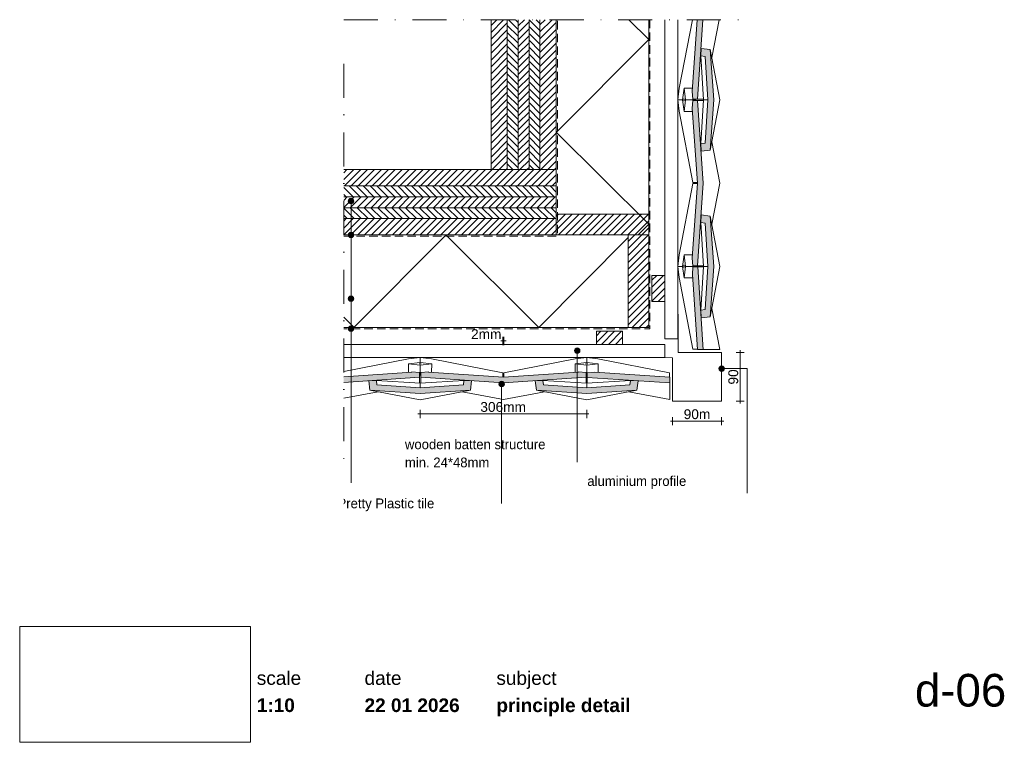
# Paper-space layout 'd-06 principle detail' of a CAD drawing. Header units: millimetres. Extents: x 14 to 195, y 11 to 271.
# Tile 1 of 2: x 14 to 195, y 11 to 144. Entities that reach past the tile are written whole.
import ezdxf
from ezdxf.xclip import XClip

# ---------------------------------------------------------------- set-up
doc = ezdxf.new("R2010")
doc.units = ezdxf.units.MM
doc.header["$MEASUREMENT"] = 0
doc.header["$XCLIPFRAME"] = 0
for name, pattern in [('B0302', [12.51, 6.26, -3.125, 0, -3.125]), ('B0701', [2.3412, 1.56, -0.7812]), ('Wipeout_Contour', [1000, 0, -1000])]:
    doc.linetypes.add(name, pattern=pattern)
for name, color, linetype in [('#01', 7, 'Continuous'), ('Dim - 1_50_100', 7, 'Continuous'), ('Info - 1_50_100', 7, 'Continuous'), ('Info - 1_5_10', 7, 'Continuous'), ('Info - Nederlands', 7, 'Continuous')]:
    doc.layers.add(name, color=color, linetype=linetype)
doc.styles.add('GENERATED_STYLE_1', font='HelveticaNeue.ttc')
doc.styles.add('GENERATED_STYLE_2', font='HelveticaNeue.ttc')
doc.styles.add('GENERATED_STYLE_3', font='Helvetica.ttc')
doc.styles.add('GENERATED_STYLE_4', font='txt')
picture_1 = doc.add_image_def('image1.png', size_in_pixel=(317, 159))
pattern_1 = [(135.15, (75.137, 87.287), (16.881, 16.97), []), (225.15, (75.137, 87.287), (-17.06, 16.97), [])]
pattern_2 = [(45, (-918.9608, 444.663), (-0.6363961, 0.6363961), [])]
pattern_3 = [(315, (-918.9608, 444.663), (0.6363961, 0.6363961), [])]
pattern_4 = [(45.15, (112.32, 157.07), (-16.97, 16.881), []), (135.15, (112.32, 157.07), (16.97, 17.06), [])]

# ---------------------------------------------------------------- blocks, each defined once
blk = doc.blocks.new('Drawing_1_1', base_point=(-200, 60))
at = {"color": 2, "linetype": 'Continuous', "lineweight": 0}
for s, insert, char_height, attachment_point, style in [('\\A1;{\\pql;\\fHelvetica Neue|b0|i0|c0|p0;\\W1.000000;scale}', (57.28, 24.14), 2.5, 1, 'GENERATED_STYLE_1'), ('\\A1;{\\pql;\\fHelvetica Neue|b0|i0|c0|p0;\\W1.000000;date}', (77.08, 24.14), 2.5, 1, 'GENERATED_STYLE_1'), ('\\A1;{\\pql;\\fHelvetica Neue|b0|i0|c0|p0;\\W1.000000;subject}', (101.31, 24.14), 2.5, 1, 'GENERATED_STYLE_1'), ('\\A1;{\\pqr;\\fHelvetica Neue|b0|i0|c0|p0;\\W1.000000;d-06}', (195, 23.65), 6, 3, 'GENERATED_STYLE_1'), ('\\A1;{\\pql;\\fHelvetica Neue|b1|i0|c0|p0;\\W1.000000;1:10}', (57.28, 19.14), 2.5, 1, 'GENERATED_STYLE_2'), ('\\A1;{\\pql;\\fHelvetica Neue|b1|i0|c0|p0;\\W1.000000;22 01 2026}', (77.08, 19.14), 2.5, 1, 'GENERATED_STYLE_2'), ('\\A1;{\\pql;\\fHelvetica Neue|b1|i0|c0|p0;\\W1.000000;principle detail}', (101.31, 19.14), 2.5, 1, 'GENERATED_STYLE_2')]:
    blk.add_mtext(s, dxfattribs=dict(at, insert=insert, char_height=char_height, attachment_point=attachment_point, style=style))
at = {"color": 254, "linetype": 'Wipeout_Contour', "lineweight": 0, "ltscale": 174.062972}
blk.add_wipeout([(13.71, 11.09), (56.11, 11.09), (56.11, 32.35), (13.71, 32.35)], dxfattribs=at)
at = {"color": 9, "lineweight": 0}
image = blk.add_image(picture_1, insert=(13.71, 11.09), size_in_units=(42.4, 21.27), dxfattribs=at)
image.set_boundary_path([(-0.5, -0.5), (316.5, 158.5)])
blk = doc.blocks.new('Drawing_2_1', base_point=(-918.96, 444.66))
at = {"layer": '#01', "linetype": 'Continuous', "lineweight": 0, "true_color": 0xe4e7e8}
for points in [[(137.31, 130.64), (137.28, 130.65), (137.38, 129.23), (138.25, 129.23), (139.27, 143.84), (138.22, 143.84)], [(138.95, 138.57), (138.85, 137.17), (139.66, 137.07), (140.19, 129.12), (139.66, 121.17), (138.85, 121.07), (138.95, 119.67), (140.61, 119.88), (141.24, 129.12), (140.61, 138.36)], [(138.27, 113.82), (137.31, 100.03), (137.28, 100.04), (137.38, 98.62), (138.25, 98.62), (139.31, 113.82), (138.25, 129.02), (137.38, 129.01), (137.28, 127.6), (137.31, 127.6)], [(138.95, 107.97), (138.85, 106.57), (139.66, 106.47), (140.19, 98.52), (139.66, 90.57), (138.85, 90.47), (138.95, 89.07), (140.61, 89.28), (141.24, 98.52), (140.61, 107.76)], [(138.27, 83.22), (139.31, 83.21), (138.31, 98.42), (137.43, 98.42), (137.33, 97), (137.36, 97)], [(73.26, 78.24), (73.26, 77.2), (87.2, 78.16), (87.2, 79.04), (85.78, 79.13), (85.78, 79.11)], [(102.6, 78.15), (88.82, 79.11), (88.82, 79.13), (87.4, 79.04), (87.4, 78.16), (102.6, 77.11), (117.8, 78.16), (117.8, 79.04), (116.38, 79.13), (116.38, 79.11)], [(133.2, 78.15), (119.41, 79.06), (119.42, 79.08), (118, 78.99), (118, 78.11), (133.2, 77.11)], [(77.85, 77.47), (78.06, 75.8), (87.3, 75.18), (96.54, 75.8), (96.74, 77.47), (95.35, 77.56), (95.24, 76.76), (87.3, 76.22), (79.35, 76.76), (79.25, 77.56)], [(108.45, 77.47), (108.66, 75.8), (117.9, 75.18), (127.14, 75.8), (127.34, 77.47), (125.95, 77.56), (125.84, 76.76), (117.9, 76.22), (109.95, 76.76), (109.85, 77.56)]]:
    blk.add_hatch(color=254, dxfattribs=at).paths.add_polyline_path(points)
at = {"layer": '#01', "linetype": 'Continuous', "lineweight": 0, "true_color": 0x000000}
for points in [[(74.1, 110.51), (74.14, 110.32), (74.25, 110.15), (74.41, 110.04), (74.6, 110.01), (74.8, 110.04), (74.96, 110.15), (75.07, 110.32), (75.1, 110.51), (75.07, 110.7), (74.96, 110.86), (74.8, 110.97), (74.6, 111.01), (74.41, 110.97), (74.25, 110.86), (74.14, 110.7)], [(74.1, 104.29), (74.14, 104.1), (74.25, 103.93), (74.41, 103.82), (74.6, 103.79), (74.8, 103.82), (74.96, 103.93), (75.07, 104.1), (75.1, 104.29), (75.07, 104.48), (74.96, 104.64), (74.8, 104.75), (74.6, 104.79), (74.41, 104.75), (74.25, 104.64), (74.14, 104.48)], [(74.1, 92.58), (74.14, 92.39), (74.25, 92.23), (74.41, 92.12), (74.6, 92.08), (74.8, 92.12), (74.96, 92.23), (75.07, 92.39), (75.1, 92.58), (75.07, 92.77), (74.96, 92.93), (74.8, 93.04), (74.6, 93.08), (74.41, 93.04), (74.25, 92.93), (74.14, 92.77)], [(74.1, 87.07), (74.14, 86.88), (74.25, 86.72), (74.41, 86.61), (74.6, 86.57), (74.8, 86.61), (74.96, 86.72), (75.07, 86.88), (75.1, 87.07), (75.07, 87.26), (74.96, 87.42), (74.8, 87.53), (74.6, 87.57), (74.41, 87.53), (74.25, 87.42), (74.14, 87.26)], [(115.66, 83.04), (115.7, 82.85), (115.81, 82.69), (115.97, 82.58), (116.16, 82.54), (116.35, 82.58), (116.52, 82.69), (116.63, 82.85), (116.66, 83.04), (116.63, 83.23), (116.52, 83.39), (116.35, 83.5), (116.16, 83.54), (115.97, 83.5), (115.81, 83.39), (115.7, 83.23)], [(142.2, 79.73), (142.24, 79.54), (142.35, 79.38), (142.51, 79.27), (142.7, 79.23), (142.89, 79.27), (143.05, 79.38), (143.16, 79.54), (143.2, 79.73), (143.16, 79.92), (143.05, 80.09), (142.89, 80.19), (142.7, 80.23), (142.51, 80.19), (142.35, 80.09), (142.24, 79.92)], [(101.77, 76.91), (101.81, 76.71), (101.92, 76.55), (102.08, 76.44), (102.27, 76.41), (102.47, 76.44), (102.63, 76.55), (102.74, 76.71), (102.77, 76.91), (102.74, 77.1), (102.63, 77.26), (102.47, 77.37), (102.27, 77.41), (102.08, 77.37), (101.92, 77.26), (101.81, 77.1)]]:
    blk.add_hatch(color=18, dxfattribs=at).paths.add_polyline_path(points)
at = {"layer": 'Info - 1_50_100', "linetype": 'Continuous', "lineweight": 0, "true_color": 0x000000}
h = blk.add_hatch(dxfattribs=at)
h.set_pattern_fill('310_Naaldhout__01__0001', color=18, style=0, pattern_type=2)
h.set_pattern_definition(pattern_2)
h.paths.add_polyline_path([(103.32, 143.84), (100.32, 143.84), (100.32, 116.29), (103.32, 116.29)])
h = blk.add_hatch(dxfattribs=at)
h.set_pattern_fill('310_Naaldhout__01__0001', color=18, style=0, pattern_type=2)
h.set_pattern_definition(pattern_2)
h.paths.add_polyline_path([(103.32, 143.84), (100.32, 143.84), (100.32, 116.29), (103.32, 116.29)])
h = blk.add_hatch(dxfattribs=at)
h.set_pattern_fill('310_Naaldhout__02__0001', color=18, style=0, pattern_type=2)
h.set_pattern_definition(pattern_3)
h.paths.add_polyline_path([(105.32, 143.84), (103.32, 143.84), (103.32, 116.29), (105.32, 116.29)])
h = blk.add_hatch(dxfattribs=at)
h.set_pattern_fill('310_Naaldhout__02__0001', color=18, style=0, pattern_type=2)
h.set_pattern_definition(pattern_3)
h.paths.add_polyline_path([(105.32, 143.84), (103.32, 143.84), (103.32, 116.29), (105.32, 116.29)])
h = blk.add_hatch(dxfattribs=at)
h.set_pattern_fill('310_Naaldhout__01__0001', color=18, style=0, pattern_type=2)
h.set_pattern_definition(pattern_2)
h.paths.add_polyline_path([(107.32, 143.84), (105.32, 143.84), (105.32, 116.29), (107.32, 116.29)])
h = blk.add_hatch(dxfattribs=at)
h.set_pattern_fill('310_Naaldhout__01__0001', color=18, style=0, pattern_type=2)
h.set_pattern_definition(pattern_2)
h.paths.add_polyline_path([(107.32, 143.84), (105.32, 143.84), (105.32, 116.29), (107.32, 116.29)])
h = blk.add_hatch(dxfattribs=at)
h.set_pattern_fill('310_Naaldhout__02__0001', color=18, style=0, pattern_type=2)
h.set_pattern_definition(pattern_3)
h.paths.add_polyline_path([(109.32, 143.84), (107.32, 143.84), (107.32, 116.29), (109.32, 116.29)])
h = blk.add_hatch(dxfattribs=at)
h.set_pattern_fill('310_Naaldhout__02__0001', color=18, style=0, pattern_type=2)
h.set_pattern_definition(pattern_3)
h.paths.add_polyline_path([(109.32, 143.84), (107.32, 143.84), (107.32, 116.29), (109.32, 116.29)])
h = blk.add_hatch(dxfattribs=at)
h.set_pattern_fill('310_Naaldhout__01__0001', color=18, style=0, pattern_type=2)
h.set_pattern_definition(pattern_2)
h.paths.add_polyline_path([(112.32, 143.84), (109.32, 143.84), (109.32, 116.29), (112.32, 116.29)])
h = blk.add_hatch(dxfattribs=at)
h.set_pattern_fill('310_Naaldhout__01__0001', color=18, style=0, pattern_type=2)
h.set_pattern_definition(pattern_2)
h.paths.add_polyline_path([(112.32, 143.84), (109.32, 143.84), (109.32, 116.29), (112.32, 116.29)])
h = blk.add_hatch(dxfattribs=at)
h.set_pattern_fill('415_Isolatie_ruit_0001', color=18, style=0, pattern_type=2)
h.set_pattern_definition(pattern_4)
h.paths.add_polyline_path([(129.32, 143.84), (112.32, 143.84), (112.32, 104.29), (129.32, 104.29)])
h = blk.add_hatch(dxfattribs=at)
h.set_pattern_fill('415_Isolatie_ruit_0001', color=18, style=0, pattern_type=2)
h.set_pattern_definition(pattern_4)
h.paths.add_polyline_path([(129.32, 143.84), (112.32, 143.84), (112.32, 104.29), (129.32, 104.29)])
h = blk.add_hatch(dxfattribs=at)
h.set_pattern_fill('310_Naaldhout__01__0001', color=18, style=0, pattern_type=2)
h.set_pattern_definition(pattern_2)
h.paths.add_polyline_path([(112.32, 116.29), (73.26, 116.29), (73.26, 113.29), (112.32, 113.29)])
h = blk.add_hatch(dxfattribs=at)
h.set_pattern_fill('310_Naaldhout__01__0001', color=18, style=0, pattern_type=2)
h.set_pattern_definition(pattern_2)
h.paths.add_polyline_path([(112.32, 116.29), (73.26, 116.29), (73.26, 113.29), (112.32, 113.29)])
h = blk.add_hatch(dxfattribs=at)
h.set_pattern_fill('310_Naaldhout__02__0001', color=18, style=0, pattern_type=2)
h.set_pattern_definition(pattern_3)
h.paths.add_polyline_path([(112.32, 113.29), (73.26, 113.29), (73.26, 111.29), (112.32, 111.29)])
h = blk.add_hatch(dxfattribs=at)
h.set_pattern_fill('310_Naaldhout__02__0001', color=18, style=0, pattern_type=2)
h.set_pattern_definition(pattern_3)
h.paths.add_polyline_path([(112.32, 113.29), (73.26, 113.29), (73.26, 111.29), (112.32, 111.29)])
h = blk.add_hatch(dxfattribs=at)
h.set_pattern_fill('310_Naaldhout__01__0001', color=18, style=0, pattern_type=2)
h.set_pattern_definition(pattern_2)
h.paths.add_polyline_path([(112.32, 111.29), (73.26, 111.29), (73.26, 109.29), (112.32, 109.29)])
h = blk.add_hatch(dxfattribs=at)
h.set_pattern_fill('310_Naaldhout__01__0001', color=18, style=0, pattern_type=2)
h.set_pattern_definition(pattern_2)
h.paths.add_polyline_path([(112.32, 111.29), (73.26, 111.29), (73.26, 109.29), (112.32, 109.29)])
h = blk.add_hatch(dxfattribs=at)
h.set_pattern_fill('310_Naaldhout__02__0001', color=18, style=0, pattern_type=2)
h.set_pattern_definition(pattern_3)
h.paths.add_polyline_path([(112.32, 109.29), (73.26, 109.29), (73.26, 107.29), (112.32, 107.29)])
h = blk.add_hatch(dxfattribs=at)
h.set_pattern_fill('310_Naaldhout__02__0001', color=18, style=0, pattern_type=2)
h.set_pattern_definition(pattern_3)
h.paths.add_polyline_path([(112.32, 109.29), (73.26, 109.29), (73.26, 107.29), (112.32, 107.29)])
h = blk.add_hatch(dxfattribs=at)
h.set_pattern_fill('310_Naaldhout__01__0001', color=18, style=0, pattern_type=2)
h.set_pattern_definition(pattern_2)
h.paths.add_polyline_path([(112.32, 107.29), (73.26, 107.29), (73.26, 104.29), (112.32, 104.29)])
h = blk.add_hatch(dxfattribs=at)
h.set_pattern_fill('310_Naaldhout__01__0001', color=18, style=0, pattern_type=2)
h.set_pattern_definition(pattern_2)
h.paths.add_polyline_path([(112.32, 107.29), (73.26, 107.29), (73.26, 104.29), (112.32, 104.29)])
h = blk.add_hatch(dxfattribs=at)
h.set_pattern_fill('310_Naaldhout__01__0001', color=18, style=0, pattern_type=2)
h.set_pattern_definition(pattern_2)
h.paths.add_polyline_path([(112.32, 104.29), (129.32, 104.29), (129.32, 108.09), (112.32, 108.09)])
h = blk.add_hatch(dxfattribs=at)
h.set_pattern_fill('310_Naaldhout__01__0001', color=18, style=0, pattern_type=2)
h.set_pattern_definition(pattern_2)
h.paths.add_polyline_path([(112.32, 104.29), (129.32, 104.29), (129.32, 108.09), (112.32, 108.09)])
h = blk.add_hatch(dxfattribs=at)
h.set_pattern_fill('415_Isolatie_ruit_0001', color=18, style=0, pattern_type=2)
h.set_pattern_definition(pattern_1)
h.paths.add_polyline_path([(125.52, 104.29), (73.26, 104.29), (73.26, 87.29), (125.52, 87.29)])
h = blk.add_hatch(dxfattribs=at)
h.set_pattern_fill('415_Isolatie_ruit_0001', color=18, style=0, pattern_type=2)
h.set_pattern_definition(pattern_1)
h.paths.add_polyline_path([(125.52, 104.29), (73.26, 104.29), (73.26, 87.29), (125.52, 87.29)])
h = blk.add_hatch(dxfattribs=at)
h.set_pattern_fill('310_Naaldhout__01__0001', color=18, style=0, pattern_type=2)
h.set_pattern_definition(pattern_2)
h.paths.add_polyline_path([(129.32, 87.29), (129.32, 104.29), (125.52, 104.29), (125.52, 87.29)])
h = blk.add_hatch(dxfattribs=at)
h.set_pattern_fill('310_Naaldhout__01__0001', color=18, style=0, pattern_type=2)
h.set_pattern_definition(pattern_2)
h.paths.add_polyline_path([(129.32, 87.29), (129.32, 104.29), (125.52, 104.29), (125.52, 87.29)])
at = {"layer": 'Info - 1_5_10', "linetype": 'Continuous', "lineweight": 0, "true_color": 0x99a3a6}
h = blk.add_hatch(dxfattribs=at)
h.set_pattern_fill('310_Naaldhout__01__0001', color=253, style=0, pattern_type=2)
h.set_pattern_definition(pattern_2)
h.paths.add_polyline_path([(132.26, 96.87), (129.86, 96.87), (129.86, 92.07), (132.26, 92.07)])
h = blk.add_hatch(dxfattribs=at)
h.set_pattern_fill('310_Naaldhout__01__0001', color=253, style=0, pattern_type=2)
h.set_pattern_definition(pattern_2)
h.paths.add_polyline_path([(132.26, 96.87), (129.86, 96.87), (129.86, 92.07), (132.26, 92.07)])
h = blk.add_hatch(dxfattribs=at)
h.set_pattern_fill('310_Naaldhout__01__0001', color=253, style=0, pattern_type=2)
h.set_pattern_definition(pattern_2)
h.paths.add_polyline_path([(119.68, 84.19), (124.48, 84.19), (124.48, 86.59), (119.68, 86.59)])
h = blk.add_hatch(dxfattribs=at)
h.set_pattern_fill('310_Naaldhout__01__0001', color=253, style=0, pattern_type=2)
h.set_pattern_definition(pattern_2)
h.paths.add_polyline_path([(119.68, 84.19), (124.48, 84.19), (124.48, 86.59), (119.68, 86.59)])
at = {"layer": '#01', "color": 9, "linetype": 'Continuous', "lineweight": 0}
for p, q in [((134.91, 131.24), (137.33, 143.84)), ((142.27, 143.84), (140.93, 136.87)), ((140.61, 138.36), (142.4, 129.12)), ((139.34, 129.12), (138.85, 137.17)), ((134.64, 129.12), (134.91, 131.24)), ((135.8, 131.24), (135.53, 129.12)), ((137.35, 131.24), (135.8, 131.24)), ((136.07, 129.12), (135.8, 131.24)), ((134.9, 127.05), (134.64, 129.12)), ((135.53, 129.12), (134.64, 129.12)), ((135.53, 129.12), (135.8, 127)), ((135.78, 129.26), (135.77, 129.12)), ((135.77, 129.12), (135.78, 128.98)), ((135.8, 129.32), (135.78, 129.26)), ((135.78, 128.98), (135.8, 128.92)), ((135.82, 129.26), (135.8, 129.32)), ((135.8, 127), (136.07, 129.12)), ((135.8, 128.92), (135.82, 128.98)), ((135.83, 129.12), (135.82, 129.26)), ((135.82, 128.98), (135.83, 129.12)), ((137.91, 129.12), (136.07, 129.12)), ((137.89, 129.22), (137.91, 129.12)), ((137.91, 129.12), (137.89, 129.02)), ((138.25, 129.23), (139.33, 129.23)), ((138.25, 129.02), (139.33, 129.02)), ((138.85, 121.07), (139.34, 129.12)), ((139.34, 129.12), (140.19, 129.12)), ((142.4, 129.12), (140.61, 119.88)), ((137.42, 113.92), (134.9, 127.05)), ((135.8, 127), (137.35, 127)), ((140.93, 121.37), (142.38, 113.82)), ((134.91, 100.64), (137.42, 113.72)), ((138.26, 113.92), (137.42, 113.92)), ((137.42, 113.72), (138.27, 113.72)), ((142.38, 113.82), (140.93, 106.26)), ((74.6, 110.01), (74.6, 64.99)), ((140.61, 107.76), (142.4, 98.52)), ((139.34, 98.52), (138.85, 106.57)), ((74.6, 103.79), (74.6, 58.77)), ((134.64, 98.52), (134.91, 100.64)), ((135.8, 100.64), (135.53, 98.52)), ((137.38, 100.64), (135.8, 100.64)), ((136.07, 98.52), (135.8, 100.64)), ((134.9, 96.45), (134.64, 98.52)), ((135.53, 98.52), (134.64, 98.52)), ((135.53, 98.52), (135.8, 96.4)), ((135.78, 98.66), (135.77, 98.52)), ((135.77, 98.52), (135.78, 98.38)), ((135.8, 98.72), (135.78, 98.66)), ((135.78, 98.38), (135.8, 98.32)), ((135.82, 98.66), (135.8, 98.72)), ((135.8, 96.4), (136.07, 98.52)), ((135.8, 98.32), (135.82, 98.38)), ((135.83, 98.52), (135.82, 98.66)), ((135.82, 98.38), (135.83, 98.52)), ((137.91, 98.52), (136.07, 98.52)), ((137.89, 98.62), (137.91, 98.52)), ((137.91, 98.52), (137.89, 98.42)), ((138.25, 98.62), (139.33, 98.62)), ((138.3, 98.41), (139.32, 98.41)), ((138.85, 90.47), (139.34, 98.52)), ((139.34, 98.52), (140.19, 98.52)), ((142.4, 98.52), (140.61, 89.28)), ((137.42, 83.32), (134.9, 96.45)), ((135.8, 96.4), (137.4, 96.4)), ((74.6, 92.08), (74.6, 67.18)), ((140.93, 90.77), (142.38, 83.22)), ((74.6, 86.57), (74.6, 58.77)), ((138.26, 83.32), (137.42, 83.32)), ((85.18, 81.51), (73.26, 79.22)), ((87.3, 81.78), (85.18, 81.51)), ((89.37, 81.52), (87.3, 81.78)), ((87.3, 80.88), (87.3, 81.78)), ((102.5, 78.99), (89.37, 81.52)), ((115.78, 81.51), (102.7, 78.99)), ((117.9, 81.78), (115.78, 81.51)), ((116.16, 82.54), (116.16, 62.57)), ((119.97, 81.52), (117.9, 81.78)), ((117.9, 80.88), (117.9, 81.78)), ((133.1, 78.99), (119.97, 81.52)), ((85.18, 80.62), (87.3, 80.88)), ((85.18, 79.07), (85.18, 80.62)), ((87.3, 80.35), (85.18, 80.62)), ((87.1, 80.62), (87.16, 80.63)), ((87.16, 80.6), (87.1, 80.62)), ((87.16, 80.63), (87.3, 80.64)), ((87.3, 80.59), (87.16, 80.6)), ((87.3, 80.88), (89.42, 80.62)), ((87.3, 80.64), (87.44, 80.63)), ((89.42, 80.62), (87.3, 80.35)), ((87.44, 80.6), (87.3, 80.59)), ((87.3, 78.51), (87.3, 80.35)), ((87.44, 80.63), (87.5, 80.62)), ((87.5, 80.62), (87.44, 80.6)), ((89.42, 80.62), (89.41, 79.07)), ((115.78, 80.62), (117.9, 80.88)), ((115.78, 79.04), (115.78, 80.62)), ((117.9, 80.35), (115.78, 80.62)), ((117.7, 80.62), (117.76, 80.63)), ((117.76, 80.6), (117.7, 80.62)), ((117.76, 80.63), (117.9, 80.64)), ((117.9, 80.59), (117.76, 80.6)), ((117.9, 80.88), (120.02, 80.62)), ((117.9, 80.64), (118.04, 80.63)), ((120.02, 80.62), (117.9, 80.35)), ((118.04, 80.6), (117.9, 80.59)), ((117.9, 78.51), (117.9, 80.35)), ((118.04, 80.63), (118.1, 80.62)), ((118.1, 80.62), (118.04, 80.6)), ((120.02, 80.62), (120.01, 79.02)), ((87.2, 78.53), (87.3, 78.51)), ((87.2, 78.16), (87.2, 77.09)), ((87.3, 78.51), (87.4, 78.53)), ((87.4, 78.16), (87.4, 77.09)), ((102.5, 78.16), (102.5, 78.99)), ((102.7, 78.99), (102.7, 78.15)), ((117.8, 78.53), (117.9, 78.51)), ((117.8, 78.16), (117.8, 77.09)), ((117.9, 78.51), (118, 78.53)), ((118.01, 78.12), (118.01, 77.1)), ((133.1, 78.16), (133.1, 78.99)), ((87.3, 77.08), (79.25, 77.56)), ((95.35, 77.56), (87.3, 77.08)), ((87.3, 77.08), (87.3, 76.22)), ((102.27, 76.41), (102.27, 54.97)), ((117.9, 77.08), (109.85, 77.56)), ((125.95, 77.56), (117.9, 77.08)), ((117.9, 77.08), (117.9, 76.22)), ((73.26, 74.28), (79.56, 75.49)), ((78.06, 75.8), (87.3, 74.02)), ((87.3, 74.02), (96.54, 75.8)), ((95.04, 75.49), (102.6, 74.04)), ((102.6, 74.04), (110.16, 75.49)), ((108.66, 75.8), (117.9, 74.02)), ((117.9, 74.02), (127.14, 75.8)), ((125.64, 75.49), (133.2, 74.04))]:
    blk.add_line(p, q, dxfattribs=at)
at = {"layer": '#01', "color": 2, "linetype": 'Continuous', "lineweight": 0}
for p, q in [((138.22, 143.84), (137.31, 130.64)), ((138.25, 129.23), (139.27, 143.84)), ((138.95, 138.57), (138.85, 137.17)), ((140.61, 138.36), (138.95, 138.57)), ((141.24, 129.12), (140.61, 138.36)), ((138.85, 137.17), (139.66, 137.07)), ((139.66, 137.07), (140.19, 129.12)), ((137.31, 130.64), (137.28, 130.65)), ((137.28, 130.65), (137.38, 129.23)), ((137.38, 129.01), (137.28, 127.6)), ((137.38, 129.23), (138.25, 129.23)), ((138.25, 129.02), (137.38, 129.01)), ((139.31, 113.82), (138.25, 129.02)), ((140.19, 129.12), (139.66, 121.17)), ((140.61, 119.88), (141.24, 129.12)), ((137.28, 127.6), (137.31, 127.6)), ((137.31, 127.6), (138.27, 113.82)), ((139.66, 121.17), (138.85, 121.07)), ((138.85, 121.07), (138.95, 119.67)), ((138.95, 119.67), (140.61, 119.88)), ((138.27, 113.82), (137.31, 100.03)), ((138.25, 98.62), (139.31, 113.82)), ((138.95, 107.97), (138.85, 106.57)), ((140.61, 107.76), (138.95, 107.97)), ((141.24, 98.52), (140.61, 107.76)), ((138.85, 106.57), (139.66, 106.47)), ((139.66, 106.47), (140.19, 98.52)), ((137.31, 100.03), (137.28, 100.04)), ((137.28, 100.04), (137.38, 98.62)), ((137.43, 98.42), (137.33, 97)), ((137.38, 98.62), (138.25, 98.62)), ((138.31, 98.42), (137.43, 98.42)), ((139.31, 83.21), (138.31, 98.42)), ((140.19, 98.52), (139.66, 90.57)), ((140.61, 89.28), (141.24, 98.52)), ((137.33, 97), (137.36, 97)), ((137.36, 97), (138.27, 83.22)), ((139.66, 90.57), (138.85, 90.47)), ((138.85, 90.47), (138.95, 89.07)), ((138.95, 89.07), (140.61, 89.28)), ((138.27, 83.22), (142.38, 83.22)), ((73.26, 78.24), (85.78, 79.11)), ((87.2, 78.16), (73.26, 77.2)), ((85.78, 79.11), (85.78, 79.13)), ((85.78, 79.13), (87.2, 79.04)), ((87.2, 79.04), (87.2, 78.16)), ((87.4, 79.04), (88.82, 79.13)), ((87.4, 78.16), (87.4, 79.04)), ((102.6, 77.11), (87.4, 78.16)), ((88.82, 79.13), (88.82, 79.11)), ((88.82, 79.11), (102.6, 78.15)), ((102.6, 78.15), (116.38, 79.11)), ((117.8, 78.16), (102.6, 77.11)), ((116.38, 79.11), (116.38, 79.13)), ((116.38, 79.13), (117.8, 79.04)), ((117.8, 79.04), (117.8, 78.16)), ((118, 78.99), (119.42, 79.08)), ((118, 78.11), (118, 78.99)), ((133.2, 77.11), (118, 78.11)), ((119.42, 79.08), (119.41, 79.06)), ((119.41, 79.06), (133.2, 78.15)), ((133.2, 78.15), (133.2, 74.04)), ((77.85, 77.47), (79.25, 77.56)), ((78.06, 75.8), (77.85, 77.47)), ((79.25, 77.56), (79.35, 76.76)), ((79.35, 76.76), (87.3, 76.22)), ((87.3, 76.22), (95.24, 76.76)), ((95.24, 76.76), (95.35, 77.56)), ((95.35, 77.56), (96.74, 77.47)), ((96.74, 77.47), (96.54, 75.8)), ((108.45, 77.47), (109.85, 77.56)), ((108.66, 75.8), (108.45, 77.47)), ((109.85, 77.56), (109.95, 76.76)), ((109.95, 76.76), (117.9, 76.22)), ((117.9, 76.22), (125.84, 76.76)), ((125.84, 76.76), (125.95, 77.56)), ((125.95, 77.56), (127.34, 77.47)), ((127.34, 77.47), (127.14, 75.8)), ((87.3, 75.18), (78.06, 75.8)), ((96.54, 75.8), (87.3, 75.18)), ((117.9, 75.18), (108.66, 75.8)), ((127.14, 75.8), (117.9, 75.18))]:
    blk.add_line(p, q, dxfattribs=at)
at = {"layer": '#01', "color": 2, "linetype": 'B0701', "lineweight": 0, "flags": 128}
for points in [[(129.52, 143.84), (129.52, 87.07), (73.26, 87.07)], [(73.26, 104.09), (112.56, 104.09), (112.56, 143.84)], [(129.52, 143.84), (129.52, 87.07), (73.26, 87.07)], [(73.26, 104.09), (112.56, 104.09), (112.56, 143.84)]]:
    blk.add_lwpolyline(points, dxfattribs=at)
at = {"layer": '#01', "color": 9, "linetype": 'Continuous', "lineweight": 0, "flags": 128}
blk.add_lwpolyline([(143.2, 79.73), (147.42, 79.73), (147.42, 56.85)], dxfattribs=at)
at = {"layer": '#01', "color": 1, "linetype": 'Continuous', "lineweight": 0}
for centre in [(74.6, 110.51), (74.6, 104.29), (74.6, 92.58), (74.6, 87.07), (116.16, 83.04), (142.7, 79.73), (102.27, 76.91)]:
    blk.add_circle(centre, 0.5, dxfattribs=at)
at = {"layer": 'Dim - 1_50_100', "color": 1, "linetype": 'Continuous', "lineweight": 0}
for p, q in [((102.5, 84.06), (102.5, 85.56)), ((102.7, 84.06), (102.7, 85.56)), ((102.1, 84.81), (102.5, 84.81)), ((102.5, 84.81), (102.7, 84.81)), ((102.7, 84.81), (103.1, 84.81)), ((146.87, 82.72), (145.37, 82.72)), ((146.12, 82.72), (146.12, 83.12)), ((146.12, 73.73), (146.12, 82.72)), ((146.87, 73.73), (145.37, 73.73)), ((146.12, 73.33), (146.12, 73.73)), ((86.9, 71.41), (87.3, 71.41)), ((87.3, 70.66), (87.3, 72.16)), ((87.3, 71.41), (117.9, 71.41)), ((117.9, 70.66), (117.9, 72.16)), ((117.9, 71.41), (118.3, 71.41)), ((133.7, 69.33), (133.7, 70.83)), ((142.7, 69.33), (142.7, 70.83)), ((133.3, 70.08), (133.7, 70.08)), ((133.7, 70.08), (142.7, 70.08)), ((142.7, 70.08), (143.1, 70.08))]:
    blk.add_line(p, q, dxfattribs=at)
at = {"layer": 'Info - 1_50_100', "color": 9, "linetype": 'Continuous', "lineweight": 0, "flags": 128}
for points in [[(103.32, 143.84), (103.32, 116.29), (100.32, 116.29), (100.32, 143.84)], [(103.32, 143.84), (103.32, 116.29), (100.32, 116.29), (100.32, 143.84)], [(105.32, 143.84), (105.32, 116.29), (103.32, 116.29), (103.32, 143.84)], [(105.32, 143.84), (105.32, 116.29), (103.32, 116.29), (103.32, 143.84)], [(107.32, 143.84), (107.32, 116.29), (105.32, 116.29), (105.32, 143.84)], [(107.32, 143.84), (107.32, 116.29), (105.32, 116.29), (105.32, 143.84)], [(109.32, 143.84), (109.32, 116.29), (107.32, 116.29), (107.32, 143.84)], [(109.32, 143.84), (109.32, 116.29), (107.32, 116.29), (107.32, 143.84)], [(112.32, 143.84), (112.32, 116.29), (109.32, 116.29), (109.32, 143.84)], [(112.32, 143.84), (112.32, 116.29), (109.32, 116.29), (109.32, 143.84)], [(132.26, 143.84), (132.26, 85.19), (134.66, 85.19), (134.66, 143.84)], [(132.26, 143.84), (132.26, 85.19), (134.66, 85.19), (134.66, 143.84)], [(73.26, 116.29), (112.32, 116.29), (112.32, 113.29), (73.26, 113.29)], [(73.26, 116.29), (112.32, 116.29), (112.32, 113.29), (73.26, 113.29)], [(73.26, 113.29), (112.32, 113.29), (112.32, 111.29), (73.26, 111.29)], [(73.26, 113.29), (112.32, 113.29), (112.32, 111.29), (73.26, 111.29)], [(73.26, 111.29), (112.32, 111.29), (112.32, 109.29), (73.26, 109.29)], [(73.26, 111.29), (112.32, 111.29), (112.32, 109.29), (73.26, 109.29)], [(73.26, 109.29), (112.32, 109.29), (112.32, 107.29), (73.26, 107.29)], [(73.26, 109.29), (112.32, 109.29), (112.32, 107.29), (73.26, 107.29)], [(73.26, 107.29), (112.32, 107.29), (112.32, 104.29), (73.26, 104.29)], [(73.26, 107.29), (112.32, 107.29), (112.32, 104.29), (73.26, 104.29)], [(73.26, 84.19), (132.26, 84.19), (132.26, 81.79), (73.26, 81.79)]]:
    blk.add_lwpolyline(points, dxfattribs=at)
at = {"layer": 'Info - 1_50_100', "color": 4, "linetype": 'Continuous', "lineweight": 0, "flags": 128}
for points in [[(100.32, 143.84), (100.32, 116.29), (112.32, 116.29), (112.32, 143.84)], [(73.26, 116.29), (112.32, 116.29), (112.32, 104.29), (73.26, 104.29)], [(134.7, 89.72), (134.7, 82.72), (142.7, 82.72), (142.7, 73.73), (133.7, 73.73), (133.7, 81.72), (126.7, 81.75)]]:
    blk.add_lwpolyline(points, dxfattribs=at)
at = {"layer": 'Info - 1_50_100', "color": 1, "linetype": 'Continuous', "lineweight": 0, "flags": 128}
for points in [[(129.32, 143.84), (129.32, 104.29), (112.32, 104.29), (112.32, 143.84)], [(129.32, 143.84), (129.32, 104.29), (112.32, 104.29), (112.32, 143.84)], [(73.26, 104.29), (125.52, 104.29), (125.52, 87.29), (73.26, 87.29)], [(73.26, 104.29), (125.52, 104.29), (125.52, 87.29), (73.26, 87.29)]]:
    blk.add_lwpolyline(points, dxfattribs=at)
at = {"layer": 'Info - 1_50_100', "color": 9, "linetype": 'Continuous', "lineweight": 0, "flags": 128}
for points in [[(112.32, 104.29), (112.32, 108.09), (129.32, 108.09), (129.32, 104.29)], [(129.32, 87.29), (125.52, 87.29), (125.52, 104.29), (129.32, 104.29)]]:
    blk.add_lwpolyline(points, close=True, dxfattribs=at)
at = {"layer": 'Info - 1_50_100', "color": 2, "linetype": 'Continuous', "lineweight": 0, "flags": 128}
for points in [[(112.32, 104.29), (112.32, 108.09), (129.32, 108.09), (129.32, 104.29)], [(129.32, 87.29), (125.52, 87.29), (125.52, 104.29), (129.32, 104.29)]]:
    blk.add_lwpolyline(points, close=True, dxfattribs=at)
at = {"layer": 'Info - 1_50_100', "color": 3, "linetype": 'Continuous', "lineweight": 0, "flags": 128}
blk.add_lwpolyline([(134.7, 89.72), (134.7, 82.72), (142.7, 82.72), (142.7, 73.73), (133.7, 73.73), (133.7, 81.72), (126.7, 81.75)], dxfattribs=at)
at = {"layer": 'Info - 1_5_10', "color": 1, "linetype": 'Continuous', "lineweight": 0, "flags": 128}
for points in [[(132.26, 96.87), (129.86, 96.87), (129.86, 92.07), (132.26, 92.07)], [(119.68, 84.19), (119.68, 86.59), (124.48, 86.59), (124.48, 84.19)]]:
    blk.add_lwpolyline(points, close=True, dxfattribs=at)
at = {"layer": 'Info - 1_5_10', "color": 4, "linetype": 'Continuous', "lineweight": 0, "flags": 128}
for points in [[(132.26, 96.87), (129.86, 96.87), (129.86, 92.07), (132.26, 92.07)], [(119.68, 84.19), (119.68, 86.59), (124.48, 86.59), (124.48, 84.19)]]:
    blk.add_lwpolyline(points, close=True, dxfattribs=at)
at = {"layer": 'Dim - 1_50_100', "color": 2, "linetype": 'Continuous', "lineweight": 0, "char_height": 1.8, "attachment_point": 7, "style": 'GENERATED_STYLE_3'}
for s, insert, width in [('\\A1;{\\pql;\\fHelvetica|b0|i0|c0|p0;\\W1.000000;2mm}', (96.65, 85.17), 5.6469), ('\\A1;{\\pql;\\fHelvetica|b0|i0|c0|p0;\\W1.000000;306mm}', (98.36, 71.77), 8.4735), ('\\A1;{\\pql;\\fHelvetica|b0|i0|c0|p0;\\W1.000000;90m}', (135.73, 70.44), 4.9434)]:
    blk.add_mtext(s, dxfattribs=dict(at, insert=insert, width=width))
at = {"layer": 'Dim - 1_50_100', "color": 2, "linetype": 'Continuous', "lineweight": 0, "insert": (145.76, 76.81), "char_height": 1.8, "width": 2.8266, "attachment_point": 7, "rotation": 90, "style": 'GENERATED_STYLE_3'}
blk.add_mtext('\\A1;{\\pql;\\fHelvetica|b0|i0|c0|p0;\\W1.000000;90}', dxfattribs=at)
at = {"layer": 'Info - Nederlands', "color": 2, "linetype": 'Continuous', "lineweight": 0, "char_height": 1.8, "attachment_point": 4, "style": 'GENERATED_STYLE_4'}
for s, insert, line_spacing_factor in [('\\A1;{\\pql;\\fWork Sans|b0|i0|c0|p0;\\W1.000000;wall\\P\\pql;\\fWork Sans|b0|i0|c0|p0;\\W1.000000;vapour barrier\\P\\pql;\\fWork Sans|b0|i0|c0|p0;\\C9;\\H1.000060x;\\W1.000000;insulation\\P\\pql;\\fWork Sans|b0|i0|c0|p0;\\C2;\\H0.999940x;\\W1.000000;waterproof membrane}', (44.67, 61.85), 1.064799), ('\\A1;{\\pql;\\fWork Sans|b0|i0|c0|p0;\\W1.000000;wooden batten structure\\P\\pql;\\fWork Sans|b0|i0|c0|p0;\\W1.000000;min. 24*48mm}', (84.5, 64.15), 1.110307)]:
    blk.add_mtext(s, dxfattribs=dict(at, insert=insert, line_spacing_factor=line_spacing_factor))
for s, insert in [('\\A1;{\\pql;\\fWork Sans|b0|i0|c0|p0;\\W1.000000;aluminium profile\\P\\pql;\\fWork Sans|b0|i0|c0|p0;\\W1.000000;\\P\\pql;\\fWork Sans|b0|i0|c0|p0;\\W1.000000;}', (118.02, 57.31)), ('\\A1;{\\pql;\\fWork Sans|b0|i0|c0|p0;\\W1.000000;Pretty Plastic tile}', (72.11, 54.71))]:
    blk.add_mtext(s, dxfattribs=dict(at, insert=insert))

psp = doc.layouts.new('d-06 principle detail')

# ---------------------------------------------------------------- linework, layer by layer
at = {"layer": '#01', "color": 2, "linetype": 'B0302', "lineweight": 0}
for p, q in [((73.26, 143.84), (148.69, 143.84)), ((73.26, 135.72), (73.26, 60.72))]:
    psp.add_line(p, q, dxfattribs=at)

# ---------------------------------------------------------------- block references
at = {"color": 4, "linetype": 'Continuous', "lineweight": 0}
ref = psp.add_blockref('Drawing_2_1', (-918.96, 444.66), dxfattribs=at)
XClip(ref).set_block_clipping_path([(73.261428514, 32.7930772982), (178.2333968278, 143.8369329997)])
ref = psp.add_blockref('Drawing_1_1', (-200, 60), dxfattribs=at)
XClip(ref).set_block_clipping_path([(-287.3178906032, -75.7273941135), (502.7286062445, 56.3449743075)])

doc.saveas('drawing.dxf')
